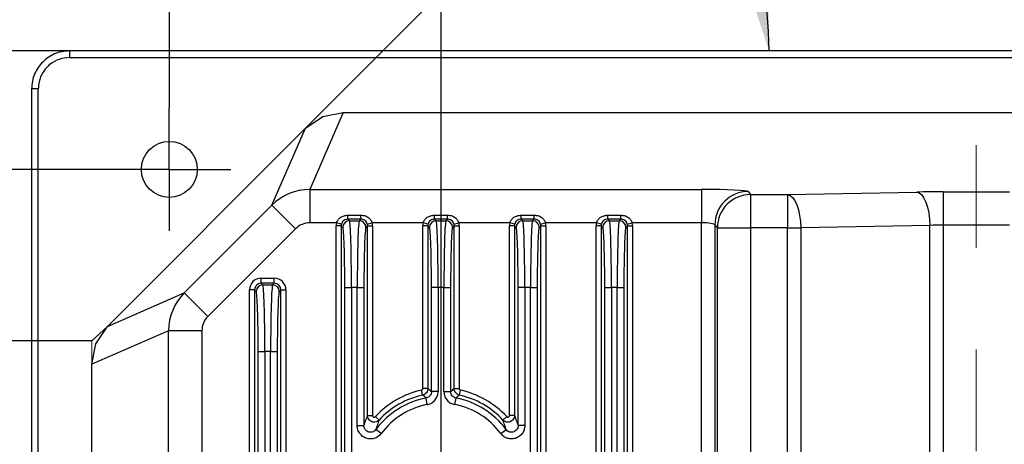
# Model space of a CAD drawing. Header units: millimetres. Extents: x 0 to 210, y 0 to 148.
# Tile 28 of 52: x 108.51 to 120.82, y 62.3 to 67.61. Entities that reach past the tile are written whole.
import ezdxf

# ---------------------------------------------------------------- set-up
doc = ezdxf.new("R2010")
doc.units = ezdxf.units.MM
doc.header["$LTSCALE"] = 0.5
doc.linetypes.add('CENTERX2', pattern=[20.32, 12.7, -2.54, 2.54, -2.54])
doc.linetypes.add('PHANTOM', pattern=[12.7, 6.35, -1.27, 1.27, -1.27, 1.27, -1.27])
doc.layers.add('FORMAT', color=7, linetype='Continuous')
doc.styles.add('SLDTEXTSTYLE0', font='TXT', dxfattribs={"width": 0.605})
doc.dimstyles.new('SLDDIMSTYLE11', dxfattribs={"dimtxt": 1.284159, "dimasz": 1.651, "dimexe": 0, "dimexo": 0.0625, "dimgap": 0.32104, "dimtad": 1, "dimdec": 4, "dimlfac": 3, "dimzin": 12, "dimdsep": 46, "dimtxsty": 'SLDTEXTSTYLE0', "dimsah": 1, "dimcen": 0.09, "dimazin": 3, "dimtfac": 1, "dimtdec": 1, "dimtofl": 0, "dimtmove": 0, "dimatfit": 3, "dimfxl": 0, "dimfrac": 2, "dimtolj": 1, "dimtzin": 12, "dimarcsym": 0})
doc.dimstyles.new('SLDDIMSTYLE3', dxfattribs={"dimtxt": 1.284159, "dimasz": 1.651, "dimexe": 0, "dimexo": 0.0625, "dimgap": 0.32104, "dimtad": 1, "dimdec": 1, "dimlfac": 6, "dimrnd": 1e-09, "dimzin": 12, "dimdsep": 46, "dimtxsty": 'SLDTEXTSTYLE0', "dimsah": 1, "dimcen": 0.09, "dimadec": 0, "dimazin": 3, "dimtfac": 1, "dimtdec": 1, "dimtofl": 0, "dimtmove": 0, "dimatfit": 3, "dimfxl": 0, "dimfrac": 2, "dimtolj": 1, "dimtzin": 12, "dimarcsym": 0})
doc.dimstyles.new('SLDDIMSTYLE6', dxfattribs={"dimtxt": 1.284159, "dimasz": 1.651, "dimexe": 0, "dimexo": 0.0625, "dimgap": 0.32104, "dimtad": 1, "dimdec": 1, "dimlfac": 6, "dimrnd": 1e-09, "dimzin": 12, "dimdsep": 46, "dimtxsty": 'SLDTEXTSTYLE0', "dimsah": 1, "dimcen": 0.09, "dimadec": 0, "dimazin": 3, "dimtfac": 1, "dimtdec": 1, "dimtofl": 0, "dimtmove": 0, "dimatfit": 3, "dimfxl": 0, "dimfrac": 2, "dimtolj": 1, "dimtzin": 12, "dimarcsym": 0})
doc.dimstyles.new('SLDDIMSTYLE8', dxfattribs={"dimtxt": 1.284159, "dimasz": 1.651, "dimexe": 0, "dimexo": 0.0625, "dimgap": 0.32104, "dimtad": 0, "dimtih": 1, "dimtoh": 1, "dimdec": 1, "dimlfac": 6, "dimrnd": 1e-09, "dimzin": 12, "dimdsep": 46, "dimtxsty": 'SLDTEXTSTYLE0', "dimsah": 1, "dimcen": 0.09, "dimadec": 0, "dimazin": 3, "dimtfac": 1, "dimtdec": 1, "dimtofl": 0, "dimtmove": 0, "dimatfit": 3, "dimfxl": 0, "dimfrac": 2, "dimtolj": 1, "dimtzin": 12, "dimarcsym": 0})

# ---------------------------------------------------------------- blocks, each defined once
blk = doc.blocks.new('_D_12')
at = {"layer": 'FORMAT'}
for p, q in [((97.776, 71.314), (97.335, 71.314)), ((97.335, 71.314), (97.335, 69.342)), ((102.186, 71.314), (102.627, 71.314)), ((102.627, 71.314), (102.627, 69.342)), ((97.335, 69.342), (97.776, 69.342)), ((102.627, 69.342), (102.186, 69.342)), ((95.523, 69.048), (104.439, 69.048)), ((104.439, 69.048), (104.439, 67.217)), ((109.134, 67.217), (103.939, 67.217)), ((104.439, 63.595), (104.439, 67.217)), ((109.412, 63.595), (103.939, 63.595))]:
    blk.add_line(p, q, dxfattribs=at)
for points in [[(104.439, 67.217), (104.185, 65.566), (104.693, 65.566)], [(104.439, 63.595), (104.693, 65.246), (104.185, 65.246)]]:
    blk.add_solid(points, dxfattribs=at)
at = {"layer": 'FORMAT', "char_height": 1.3229, "attachment_point": 1, "style": 'SLDTEXTSTYLE0'}
for s, insert in [('21,7', (98.266, 73.313)), ('0,856', (97.776, 71.047))]:
    blk.add_mtext(s, dxfattribs=dict(at, insert=insert))
blk = doc.blocks.new('_D_13')
at = {"layer": 'FORMAT'}
for p, q in [((119.737, 74.126), (119.296, 74.126)), ((119.296, 74.126), (119.296, 72.154)), ((124.146, 74.126), (124.587, 74.126)), ((124.587, 74.126), (124.587, 72.154)), ((113.779, 62.653), (113.779, 72.36)), ((127.162, 62.653), (127.162, 72.36)), ((119.296, 72.154), (119.737, 72.154)), ((124.587, 72.154), (124.146, 72.154)), ((113.779, 71.86), (127.162, 71.86))]:
    blk.add_line(p, q, dxfattribs=at)
for points in [[(113.779, 71.86), (115.43, 71.606), (115.43, 72.114)], [(127.162, 71.86), (125.511, 72.114), (125.511, 71.606)]]:
    blk.add_solid(points, dxfattribs=at)
at = {"layer": 'FORMAT', "char_height": 1.3229, "attachment_point": 1, "style": 'SLDTEXTSTYLE0'}
for s, insert in [('80,3', (120.227, 76.125)), ('3,161', (119.737, 73.859))]:
    blk.add_mtext(s, dxfattribs=dict(at, insert=insert))
blk = doc.blocks.new('_D_14')
at = {"layer": 'FORMAT'}
for p, q in [((116.815, 79.231), (116.374, 79.231)), ((116.374, 79.231), (116.374, 77.259)), ((121.225, 79.231), (121.666, 79.231)), ((121.666, 79.231), (121.666, 77.259)), ((110.382, 66.503), (110.382, 77.465)), ((130.965, 66.503), (130.965, 77.465)), ((116.374, 77.259), (116.815, 77.259)), ((121.666, 77.259), (121.225, 77.259)), ((110.382, 76.965), (130.965, 76.965))]:
    blk.add_line(p, q, dxfattribs=at)
for points in [[(110.382, 76.965), (112.033, 76.711), (112.033, 77.219)], [(130.965, 76.965), (129.314, 77.219), (129.314, 76.711)]]:
    blk.add_solid(points, dxfattribs=at)
at = {"layer": 'FORMAT', "char_height": 1.3229, "attachment_point": 1, "style": 'SLDTEXTSTYLE0'}
for s, insert in [('123,5', (116.815, 81.23)), ('4,862', (116.815, 78.964))]:
    blk.add_mtext(s, dxfattribs=dict(at, insert=insert))
blk = doc.blocks.new('_D_16')
at = {"layer": 'FORMAT'}
for p, q in [((103.939, 65.737), (98.899, 65.737)), ((99.399, 65.737), (99.399, 44.653)), ((109.615, 65.737), (104.939, 65.737)), ((97.133, 59.15), (97.133, 59.591)), ((97.133, 59.591), (99.105, 59.591)), ((99.105, 59.591), (99.105, 59.15)), ((97.133, 55.721), (97.133, 55.28)), ((99.105, 55.28), (99.105, 55.721)), ((97.133, 55.28), (99.105, 55.28)), ((108.912, 44.653), (98.899, 44.653))]:
    blk.add_line(p, q, dxfattribs=at)
for points in [[(99.399, 65.737), (99.145, 64.086), (99.653, 64.086)], [(99.399, 44.653), (99.653, 46.304), (99.145, 46.304)]]:
    blk.add_solid(points, dxfattribs=at)
at = {"layer": 'FORMAT', "char_height": 1.3229, "attachment_point": 1, "rotation": 90, "style": 'SLDTEXTSTYLE0'}
for s, insert in [('126,5', (95.134, 55.231)), ('4,98', (97.4, 55.721))]:
    blk.add_mtext(s, dxfattribs=dict(at, insert=insert))
blk = doc.blocks.new('_D_21')
at = {"layer": 'FORMAT'}
blk.add_line((112.083, 66.251), (116.818, 70.987), dxfattribs=at)
blk.add_arc((113.048, 67.217), 4.831, 0, 45, dxfattribs=at)
for points in [[(116.464, 70.633), (117.218, 69.142), (117.631, 69.438)], [(117.879, 67.217), (117.859, 68.887), (117.358, 68.804)]]:
    blk.add_solid(points, dxfattribs=at)
at = {"layer": 'FORMAT', "insert": (118.592, 70.927), "char_height": 1.3229, "attachment_point": 1, "rotation": 292.269, "style": 'SLDTEXTSTYLE0'}
blk.add_mtext('45°', dxfattribs=at)
blk = doc.blocks.new('SW_CENTERMARKSYMBOL_0')
at = {"layer": 'FORMAT', "color": 0}
for p, q in [((0, 0.417), (0, 0.767)), ((0, 0), (0, 0.417)), ((-0.417, 0), (-0.767, 0)), ((0, 0), (-0.417, 0)), ((0, 0), (0, -0.417)), ((0, 0), (0.417, 0)), ((0.417, 0), (0.767, 0)), ((0, -0.417), (0, -0.767))]:
    blk.add_line(p, q, dxfattribs=at)
blk = doc.blocks.new('SW_CENTERMARKSYMBOL_4')
at = {"layer": 'FORMAT', "color": 0}
for p, q in [((0, 0.417), (0, 0.767)), ((0, 0), (0, 0.417)), ((-0.417, 0), (-0.767, 0)), ((0, 0), (-0.417, 0)), ((0, 0), (0, -0.417)), ((0, 0), (0.417, 0)), ((0.417, 0), (0.767, 0)), ((0, -0.417), (0, -0.767))]:
    blk.add_line(p, q, dxfattribs=at)

msp = doc.modelspace()

# ---------------------------------------------------------------- linework, layer by layer
at = {"color": 7, "linetype": 'Continuous', "lineweight": 25}
for p, q in [((109.134347, 67.217037), (109.134347, 67.13361)), ((132.206887, 67.217037), (109.134347, 67.217037)), ((109.134347, 67.13361), (132.206887, 67.13361)), ((108.6598, 66.742489), (108.6598, 43.64741)), ((108.743226, 66.742489), (108.6598, 66.742489)), ((108.743226, 43.64741), (108.743226, 66.742489)), ((112.082731, 66.251296), (112.299176, 66.395959)), ((112.554395, 66.446757), (112.136583, 65.485423)), ((112.299176, 66.395959), (112.554395, 66.446757)), ((112.554395, 66.446757), (128.777712, 66.446757)), ((109.607207, 63.775772), (112.082731, 66.251296)), ((111.665126, 65.290438), (112.082731, 66.251296)), ((112.136583, 65.485423), (117.036206, 65.485423)), ((112.136583, 65.485423), (112.136583, 65.069153)), ((117.036206, 65.485423), (117.036206, 65.069153)), ((117.619184, 65.460843), (117.649578, 65.422842)), ((117.649578, 65.422842), (118.110929, 65.422842)), ((117.649578, 65.422842), (117.649578, 65.006572)), ((118.110929, 65.422842), (119.725709, 65.453328)), ((118.110929, 65.422842), (118.110929, 65.006572)), ((120.056445, 65.456316), (120.883995, 65.456316)), ((120.056445, 65.456316), (120.056445, 65.040046)), ((110.568065, 64.193377), (111.665126, 65.290438)), ((111.959709, 64.995855), (111.665126, 65.290438)), ((112.613529, 65.115793), (112.613529, 65.164694)), ((112.613529, 65.164694), (112.776911, 65.164694)), ((112.776911, 65.115793), (112.776911, 65.164694)), ((113.696863, 65.115793), (113.696863, 65.164694)), ((113.696863, 65.164694), (113.860244, 65.164694)), ((113.860244, 65.115793), (113.860244, 65.164694)), ((114.780196, 65.115793), (114.780196, 65.164694)), ((114.780196, 65.164694), (114.943578, 65.164694)), ((114.943578, 65.115793), (114.943578, 65.164694)), ((115.863529, 65.115793), (115.863529, 65.164694)), ((115.863529, 65.164694), (116.026911, 65.164694)), ((116.026911, 65.115793), (116.026911, 65.164694)), ((111.959709, 64.995855), (110.862648, 63.898794)), ((112.471992, 65.069153), (112.136583, 65.069153)), ((112.467232, 58.628964), (112.467232, 65.032064)), ((112.530694, 65.032064), (112.467232, 65.032064)), ((112.533378, 65.05313), (112.471992, 65.069153)), ((112.530694, 65.032064), (112.530694, 58.628964)), ((112.550521, 65.012236), (112.530694, 65.032064)), ((112.613529, 65.115793), (112.633804, 65.095518)), ((112.776911, 65.115793), (112.613529, 65.115793)), ((112.633804, 65.095518), (112.756636, 65.095518)), ((112.756636, 65.095518), (112.776911, 65.115793)), ((112.859747, 65.032064), (112.839919, 65.012236)), ((112.857062, 65.05313), (112.918448, 65.069153)), ((112.859747, 62.66141), (112.859747, 65.032064)), ((112.859747, 65.032064), (112.923208, 65.032064)), ((113.555326, 65.069153), (112.918448, 65.069153)), ((112.923208, 65.032064), (112.923208, 62.66141)), ((113.550566, 62.998819), (113.550566, 65.032064)), ((113.614027, 65.032064), (113.550566, 65.032064)), ((113.616711, 65.05313), (113.555326, 65.069153)), ((113.614027, 65.032064), (113.614027, 62.998819)), ((113.633855, 65.012236), (113.614027, 65.032064)), ((113.696863, 65.115793), (113.717137, 65.095518)), ((113.860244, 65.115793), (113.696863, 65.115793)), ((113.717137, 65.095518), (113.839969, 65.095518)), ((113.839969, 65.095518), (113.860244, 65.115793)), ((113.94308, 65.032064), (113.923252, 65.012236)), ((113.940396, 65.05313), (114.001781, 65.069153)), ((113.94308, 62.998819), (113.94308, 65.032064)), ((113.94308, 65.032064), (114.006541, 65.032064)), ((114.638659, 65.069153), (114.001781, 65.069153)), ((114.006541, 65.032064), (114.006541, 62.998819)), ((114.633899, 62.66141), (114.633899, 65.032064)), ((114.69736, 65.032064), (114.633899, 65.032064)), ((114.700045, 65.05313), (114.638659, 65.069153)), ((114.69736, 65.032064), (114.69736, 62.66141)), ((114.717188, 65.012236), (114.69736, 65.032064)), ((114.780196, 65.115793), (114.800471, 65.095518)), ((114.943578, 65.115793), (114.780196, 65.115793)), ((114.800471, 65.095518), (114.923303, 65.095518)), ((114.923303, 65.095518), (114.943578, 65.115793)), ((115.026413, 65.032064), (115.006585, 65.012236)), ((115.023729, 65.05313), (115.085115, 65.069153)), ((115.026413, 58.628964), (115.026413, 65.032064)), ((115.026413, 65.032064), (115.089875, 65.032064)), ((115.721992, 65.069153), (115.085115, 65.069153)), ((115.089875, 65.032064), (115.089875, 58.628964)), ((115.780694, 65.032064), (115.717232, 65.032064)), ((115.717232, 58.628964), (115.717232, 65.032064)), ((115.783378, 65.05313), (115.721992, 65.069153)), ((115.780694, 65.032064), (115.780694, 58.628964)), ((115.800521, 65.012236), (115.780694, 65.032064)), ((115.863529, 65.115793), (115.883804, 65.095518)), ((116.026911, 65.115793), (115.863529, 65.115793)), ((115.883804, 65.095518), (116.006636, 65.095518)), ((116.006636, 65.095518), (116.026911, 65.115793)), ((116.109747, 65.032064), (116.089919, 65.012236)), ((116.107062, 65.05313), (116.168448, 65.069153)), ((116.109747, 58.628964), (116.109747, 65.032064)), ((116.109747, 65.032064), (116.173208, 65.032064)), ((117.036206, 65.069153), (116.168448, 65.069153)), ((116.173208, 65.032064), (116.173208, 58.628964)), ((117.036206, 58.69495), (117.036206, 65.069153)), ((117.233165, 65.006572), (117.202771, 65.044573)), ((117.202771, 65.044573), (117.202771, 58.69495)), ((117.233165, 58.69495), (117.233165, 65.006572)), ((117.233165, 65.006572), (117.649578, 65.006572)), ((117.649578, 65.006572), (117.649578, 58.69495)), ((118.110929, 65.006572), (117.649578, 65.006572)), ((118.110929, 58.69495), (118.110929, 65.006572)), ((118.110929, 65.006572), (118.276297, 65.006572)), ((119.891077, 65.037057), (118.276297, 65.006572)), ((118.276297, 65.006572), (118.276297, 58.69495)), ((119.891077, 58.69495), (119.891077, 65.037057)), ((120.056445, 65.040046), (120.056445, 58.69495)), ((120.883995, 65.040046), (120.056445, 65.040046)), ((111.530643, 64.31366), (111.530643, 64.377121)), ((111.530643, 64.377121), (111.693131, 64.377121)), ((111.530643, 64.31366), (111.550471, 64.293832)), ((111.693131, 64.31366), (111.530643, 64.31366)), ((111.550471, 64.293832), (111.673303, 64.293832)), ((111.673303, 64.293832), (111.693131, 64.31366)), ((111.693131, 64.31366), (111.693131, 64.377121)), ((112.575798, 64.262693), (112.659081, 64.262693)), ((112.575798, 58.356189), (112.575798, 64.262693)), ((112.659081, 64.262693), (112.659081, 58.015592)), ((112.73136, 64.262693), (112.659081, 64.262693)), ((112.73136, 62.536341), (112.73136, 64.262693)), ((112.73136, 64.262693), (112.814642, 64.262693)), ((112.814642, 64.262693), (112.814642, 62.536341)), ((113.742414, 64.262693), (113.659131, 64.262693)), ((113.659131, 62.962051), (113.659131, 64.262693)), ((113.742414, 64.262693), (113.742414, 62.962051)), ((113.814693, 64.262693), (113.742414, 64.262693)), ((113.814693, 62.962051), (113.814693, 64.262693)), ((113.814693, 64.262693), (113.897976, 64.262693)), ((113.897976, 64.262693), (113.897976, 62.962051)), ((114.825747, 64.262693), (114.742465, 64.262693)), ((114.742465, 62.536341), (114.742465, 64.262693)), ((114.825747, 64.262693), (114.825747, 62.536341)), ((114.898026, 64.262693), (114.825747, 64.262693)), ((114.898026, 58.015592), (114.898026, 64.262693)), ((114.898026, 64.262693), (114.981309, 64.262693)), ((114.981309, 64.262693), (114.981309, 58.356189)), ((115.825798, 64.262693), (115.909081, 64.262693)), ((115.825798, 58.356189), (115.825798, 64.262693)), ((115.909081, 64.262693), (115.909081, 58.015592)), ((115.98136, 64.262693), (115.909081, 64.262693)), ((115.98136, 58.015592), (115.98136, 64.262693)), ((115.98136, 64.262693), (116.064642, 64.262693)), ((116.064642, 64.262693), (116.064642, 58.356189)), ((109.607207, 63.775772), (110.568065, 64.193377)), ((110.568065, 64.193377), (110.862648, 63.898794)), ((111.44736, 64.230377), (111.383899, 64.230377)), ((111.383899, 58.628964), (111.383899, 64.230377)), ((111.44736, 64.230377), (111.44736, 58.628964)), ((111.467188, 64.210549), (111.44736, 64.230377)), ((111.776413, 64.230377), (111.756585, 64.210549)), ((111.776413, 58.628964), (111.776413, 64.230377)), ((111.776413, 64.230377), (111.839875, 64.230377)), ((111.839875, 64.230377), (111.839875, 58.628964)), ((109.462545, 63.559327), (109.607207, 63.775772)), ((110.37308, 63.72192), (109.411746, 63.304108)), ((110.37308, 58.628964), (110.37308, 63.72192)), ((110.78935, 63.72192), (110.37308, 63.72192)), ((110.78935, 63.72192), (110.78935, 58.628964)), ((109.411746, 63.304108), (109.462545, 63.559327)), ((111.492465, 63.461006), (111.575747, 63.461006)), ((111.492465, 58.356189), (111.492465, 63.461006)), ((111.575747, 63.461006), (111.575747, 58.015592)), ((111.648026, 63.461006), (111.575747, 63.461006)), ((111.648026, 58.015592), (111.648026, 63.461006)), ((111.648026, 63.461006), (111.731309, 63.461006)), ((111.731309, 63.461006), (111.731309, 58.356189)), ((109.411746, 47.037458), (109.411746, 63.304108)), ((113.548856, 62.91753), (113.535055, 62.979473)), ((113.614027, 62.998819), (113.550566, 62.998819)), ((113.742414, 62.962051), (113.659131, 62.962051)), ((113.814693, 62.962051), (113.897976, 62.962051)), ((113.94308, 62.998819), (114.006541, 62.998819)), ((114.008251, 62.91753), (114.022052, 62.979473)), ((113.606701, 62.798368), (113.591275, 62.880209)), ((113.950406, 62.798368), (113.965832, 62.880209)), ((112.859747, 62.66141), (112.923208, 62.66141)), ((114.69736, 62.66141), (114.633899, 62.66141)), ((112.73136, 62.536341), (112.814642, 62.536341)), ((113.004096, 62.604781), (112.957563, 62.647932)), ((114.55301, 62.604781), (114.599544, 62.647932)), ((114.825747, 62.536341), (114.742465, 62.536341)), ((113.031958, 62.437451), (112.964941, 62.486896)), ((114.525149, 62.437451), (114.592166, 62.486896))]:
    msp.add_line(p, q, dxfattribs=at)
at = {"color": 7, "linetype": 'Continuous', "lineweight": 25, "flags": 128}
for points in [[(118.110929, 65.422842), (118.142404, 65.412073), (118.17273, 65.386503), (118.2008, 65.347065), (118.225589, 65.295199), (118.246194, 65.232797), (118.261861, 65.162138), (118.272019, 65.085801), (118.276297, 65.006572)], [(119.725709, 65.453328), (119.757184, 65.442558), (119.787509, 65.416988), (119.815579, 65.37755), (119.840369, 65.325684), (119.860974, 65.263282), (119.876641, 65.192624), (119.886799, 65.116286), (119.891077, 65.037057)]]:
    msp.add_lwpolyline(points, dxfattribs=at)
at = {"color": 7, "linetype": 'Continuous', "lineweight": 25}
msp.add_circle((110.381887, 65.736616), 0.35, dxfattribs=at)
for centre, radius, start, end in [((117.619856, 65.043758), 0.417085, 90.0922692, 179.8880856), ((117.650249, 65.005758), 0.417085, 90.0922692, 179.8880856), ((112.633923, 65.012117), 0.083402, 90.0816919, 179.9183081), ((112.756517, 65.012117), 0.083402, 0.0816919, 89.9183081), ((113.717256, 65.012117), 0.083402, 90.0816919, 179.9183081), ((113.839851, 65.012117), 0.083402, 0.0816919, 89.9183081), ((114.80059, 65.012117), 0.083402, 90.0816919, 179.9183081), ((114.923184, 65.012117), 0.083402, 0.0816919, 89.9183081), ((115.883923, 65.012117), 0.083402, 90.0816919, 179.9183081), ((116.006517, 65.012117), 0.083402, 0.0816919, 89.9183081), ((111.55059, 64.21043), 0.083402, 90.0816919, 179.9183081), ((111.673184, 64.21043), 0.083402, 0.0816919, 89.9183081), ((113.778553, 61.886616), 1.119655, 102.5608558, 137.1598107), ((113.778553, 61.886616), 1.056193, 102.5608558, 137.1598107), ((113.778553, 61.886616), 1.056193, 42.8401893, 77.4391442), ((113.778553, 61.886616), 1.119655, 42.8401893, 77.4391442), ((113.778553, 61.886616), 1.011089, 100.6742353, 143.5802439), ((113.778553, 61.886616), 0.927806, 100.6742353, 143.5802439), ((113.778553, 61.886616), 0.927806, 36.4197561, 79.3257647), ((113.778553, 61.886616), 1.011089, 36.4197561, 79.3257647)]:
    msp.add_arc(centre, radius, start, end, dxfattribs=at)
for centre, major_axis, ratio, start_param, end_param in [((112.136376, 64.818915), (0.611417, -0.265732), 0.999717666, 1.98037009, 2.765795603), ((117.036206, 65.459954), (0.583333, 0), 0.043660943, 0.034906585, 1.570796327), ((120.056445, 65.419932), (0.833333, 0), 0.043660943, 1.570796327, 1.978914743), ((112.136376, 64.818915), (0.099762, 0.229541), 0.998868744, 0.409573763, 1.194999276), ((112.614155, 65.031885), (0.103953, -0.103953), 0.998782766, 3.671138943, 3.926381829), ((112.614155, 65.031885), (0.059107, -0.059107), 0.996934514, 3.671138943, 3.926381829), ((112.549607, 64.262693), (0, 0.75), 0.034920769, 4.71238898, 6.248278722), ((112.63289, 64.262693), (0, 0.833333), 0.031428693, 4.71238898, 6.248278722), ((112.75755, 64.262693), (0, 0.833333), 0.031428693, 0.034906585, 1.570796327), ((112.840833, 64.262693), (0, 0.75), 0.034920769, 0.034906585, 1.570796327), ((112.776285, 65.031885), (0.059107, 0.059107), 0.996934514, 5.498396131, 5.753639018), ((112.776285, 65.031885), (-0.103953, -0.103953), 0.998782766, 2.356803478, 2.612046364), ((113.697488, 65.031885), (0.103953, -0.103953), 0.998782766, 3.671138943, 3.926381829), ((113.697488, 65.031885), (0.059107, -0.059107), 0.996934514, 3.671138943, 3.926381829), ((113.632941, 64.262693), (0, 0.75), 0.034920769, 4.71238898, 6.248278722), ((113.716223, 64.262693), (0, 0.833333), 0.031428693, 4.71238898, 6.248278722), ((113.840884, 64.262693), (0, 0.833333), 0.031428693, 0.034906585, 1.570796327), ((113.924166, 64.262693), (0, 0.75), 0.034920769, 0.034906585, 1.570796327), ((113.859619, 65.031885), (0.059107, 0.059107), 0.996934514, 5.498396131, 5.753639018), ((113.859619, 65.031885), (-0.103953, -0.103953), 0.998782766, 2.356803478, 2.612046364), ((114.780822, 65.031885), (0.103953, -0.103953), 0.998782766, 3.671138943, 3.926381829), ((114.780822, 65.031885), (0.059107, -0.059107), 0.996934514, 3.671138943, 3.926381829), ((114.716274, 64.262693), (0, 0.75), 0.034920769, 4.71238898, 6.248278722), ((114.799557, 64.262693), (0, 0.833333), 0.031428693, 4.71238898, 6.248278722), ((114.924217, 64.262693), (0, 0.833333), 0.031428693, 0.034906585, 1.570796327), ((115.007499, 64.262693), (0, 0.75), 0.034920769, 0.034906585, 1.570796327), ((114.942952, 65.031885), (0.059107, 0.059107), 0.996934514, 5.498396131, 5.753639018), ((114.942952, 65.031885), (-0.103953, -0.103953), 0.998782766, 2.356803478, 2.612046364), ((115.864155, 65.031885), (0.103953, -0.103953), 0.998782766, 3.671138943, 3.926381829), ((115.864155, 65.031885), (0.059107, -0.059107), 0.996934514, 3.671138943, 3.926381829), ((115.799607, 64.262693), (0, 0.75), 0.034920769, 4.71238898, 6.248278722), ((115.88289, 64.262693), (0, 0.833333), 0.031428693, 4.71238898, 6.248278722), ((116.00755, 64.262693), (0, 0.833333), 0.031428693, 0.034906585, 1.570796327), ((116.090833, 64.262693), (0, 0.75), 0.034920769, 0.034906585, 1.570796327), ((116.026285, 65.031885), (0.059107, 0.059107), 0.996934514, 5.498396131, 5.753639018), ((116.026285, 65.031885), (-0.103953, -0.103953), 0.998782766, 2.356803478, 2.612046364), ((117.036206, 65.043684), (0.166667, 0), 0.1528133, 0.034906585, 1.570796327), ((120.056445, 65.003662), (0.416667, 0), 0.087321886, 1.570796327, 1.978914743), ((111.530822, 64.230198), (0.103953, -0.103953), 0.998782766, 2.356803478, 3.926381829), ((111.530822, 64.230198), (0.059107, -0.059107), 0.996934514, 2.356803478, 3.926381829), ((111.549557, 63.461006), (0, 0.833333), 0.031428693, 4.71238898, 6.248278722), ((111.674217, 63.461006), (0, 0.833333), 0.031428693, 0.034906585, 1.570796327), ((111.692952, 64.230198), (-0.103953, -0.103953), 0.998782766, 2.356803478, 3.926381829), ((111.692952, 64.230198), (0.059107, 0.059107), 0.996934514, 5.498396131, 7.067974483), ((111.039588, 63.722127), (-0.265732, 0.611417), 0.999717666, 0.375797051, 1.161222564), ((111.466274, 63.461006), (0, 0.75), 0.034920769, 4.71238898, 6.248278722), ((111.757499, 63.461006), (0, 0.75), 0.034920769, 0.034906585, 1.570796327), ((111.039588, 63.722127), (-0.229541, -0.099762), 0.998868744, 5.088186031, 5.873611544)]:
    msp.add_ellipse(centre, major_axis=major_axis, ratio=ratio, start_param=start_param, end_param=end_param, dxfattribs=at)
for points, knots in [([(109.134347, 67.217037), (109.101992, 67.215116), (109.038138, 67.211325), (108.919373, 67.172859), (108.790243, 67.086591), (108.703976, 66.957461), (108.665511, 66.838696), (108.66172, 66.774844), (108.6598, 66.742489)], [0, 0, 0, 0, 0.1304526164, 0.2574462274, 0.5000000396, 0.7425596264, 0.8695517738, 1, 1, 1, 1]), ([(109.134347, 67.13361), (109.090378, 67.129296), (109.002433, 67.120666), (108.885219, 67.053285), (108.79683, 66.954114), (108.749957, 66.844146), (108.745143, 66.771444), (108.743226, 66.742489)], [0, 0, 0, 0, 0.214667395, 0.429365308, 0.643925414, 0.858187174, 1, 1, 1, 1]), ([(112.471992, 65.069153), (112.477507, 65.082208), (112.488998, 65.109415), (112.523128, 65.139932), (112.565732, 65.160755), (112.597454, 65.163369), (112.613529, 65.164694)], [0, 0, 0, 0, 0.230682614, 0.480729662, 0.736856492, 1, 1, 1, 1]), ([(112.776911, 65.164694), (112.791875, 65.163539), (112.823024, 65.161136), (112.8655, 65.141219), (112.900836, 65.110382), (112.912663, 65.082696), (112.918448, 65.069153)], [0, 0, 0, 0, 0.245145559, 0.510291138, 0.760448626, 1, 1, 1, 1]), ([(113.555326, 65.069153), (113.56084, 65.082208), (113.572331, 65.109415), (113.606461, 65.139932), (113.649065, 65.160755), (113.680787, 65.163369), (113.696863, 65.164694)], [0, 0, 0, 0, 0.230682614, 0.480729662, 0.736856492, 1, 1, 1, 1]), ([(113.860244, 65.164694), (113.875208, 65.163539), (113.906358, 65.161136), (113.948834, 65.141219), (113.984169, 65.110382), (113.995996, 65.082696), (114.001781, 65.069153)], [0, 0, 0, 0, 0.245145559, 0.510291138, 0.760448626, 1, 1, 1, 1]), ([(114.638659, 65.069153), (114.644173, 65.082208), (114.655665, 65.109415), (114.689795, 65.139932), (114.732399, 65.160755), (114.764121, 65.163369), (114.780196, 65.164694)], [0, 0, 0, 0, 0.230682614, 0.480729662, 0.736856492, 1, 1, 1, 1]), ([(114.943578, 65.164694), (114.958542, 65.163539), (114.989691, 65.161136), (115.032167, 65.141219), (115.067503, 65.110382), (115.079329, 65.082696), (115.085115, 65.069153)], [0, 0, 0, 0, 0.245145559, 0.510291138, 0.760448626, 1, 1, 1, 1]), ([(115.721992, 65.069153), (115.727507, 65.082208), (115.738998, 65.109415), (115.773128, 65.139932), (115.815732, 65.160755), (115.847454, 65.163369), (115.863529, 65.164694)], [0, 0, 0, 0, 0.230682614, 0.480729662, 0.736856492, 1, 1, 1, 1]), ([(116.026911, 65.164694), (116.041875, 65.163539), (116.073024, 65.161136), (116.1155, 65.141219), (116.150836, 65.110382), (116.162663, 65.082696), (116.168448, 65.069153)], [0, 0, 0, 0, 0.245145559, 0.510291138, 0.760448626, 1, 1, 1, 1]), ([(112.613529, 65.115793), (112.604353, 65.114902), (112.585951, 65.113116), (112.561742, 65.099126), (112.542744, 65.079019), (112.536454, 65.061634), (112.533378, 65.05313)], [0, 0, 0, 0, 0.248871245, 0.49911205, 0.755010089, 1, 1, 1, 1]), ([(112.857062, 65.05313), (112.853837, 65.06195), (112.847371, 65.079634), (112.8277, 65.099966), (112.803504, 65.113386), (112.785447, 65.11502), (112.776911, 65.115793)], [0, 0, 0, 0, 0.254254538, 0.509843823, 0.768279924, 1, 1, 1, 1]), ([(113.696863, 65.115793), (113.687687, 65.114902), (113.669284, 65.113116), (113.645075, 65.099126), (113.626077, 65.079019), (113.619788, 65.061634), (113.616711, 65.05313)], [0, 0, 0, 0, 0.248871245, 0.49911205, 0.755010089, 1, 1, 1, 1]), ([(113.940396, 65.05313), (113.937171, 65.06195), (113.930704, 65.079634), (113.911033, 65.099966), (113.886837, 65.113386), (113.868781, 65.11502), (113.860244, 65.115793)], [0, 0, 0, 0, 0.254254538, 0.509843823, 0.768279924, 1, 1, 1, 1]), ([(114.780196, 65.115793), (114.77102, 65.114902), (114.752618, 65.113116), (114.728409, 65.099126), (114.70941, 65.079019), (114.703121, 65.061634), (114.700045, 65.05313)], [0, 0, 0, 0, 0.2488712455, 0.4991120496, 0.7550100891, 1, 1, 1, 1]), ([(115.023729, 65.05313), (115.020504, 65.06195), (115.014038, 65.079634), (114.994366, 65.099966), (114.970171, 65.113386), (114.952114, 65.11502), (114.943578, 65.115793)], [0, 0, 0, 0, 0.254254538, 0.509843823, 0.768279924, 1, 1, 1, 1]), ([(115.863529, 65.115793), (115.854353, 65.114902), (115.835951, 65.113116), (115.811742, 65.099126), (115.792744, 65.079019), (115.786454, 65.061634), (115.783378, 65.05313)], [0, 0, 0, 0, 0.248871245, 0.49911205, 0.755010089, 1, 1, 1, 1]), ([(116.107062, 65.05313), (116.103837, 65.06195), (116.097371, 65.079634), (116.0777, 65.099966), (116.053504, 65.113386), (116.035447, 65.11502), (116.026911, 65.115793)], [0, 0, 0, 0, 0.254254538, 0.509843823, 0.768279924, 1, 1, 1, 1]), ([(113.535055, 62.979473), (113.537185, 62.980171), (113.541446, 62.981568), (113.54646, 62.986194), (113.549903, 62.992099), (113.550344, 62.996574), (113.550566, 62.998819)], [0, 0, 0, 0, 0.249646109, 0.499297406, 0.748839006, 1, 1, 1, 1]), ([(113.614027, 62.998819), (113.613091, 62.989391), (113.611225, 62.970592), (113.596754, 62.945789), (113.575696, 62.926352), (113.557802, 62.920471), (113.548856, 62.91753)], [0, 0, 0, 0, 0.2511365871, 0.5007026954, 0.750378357, 1, 1, 1, 1]), ([(113.591275, 62.880209), (113.584346, 62.88639), (113.570234, 62.89898), (113.556068, 62.911273), (113.548856, 62.91753)], [0, 0, 0, 0, 0.4909473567, 1, 1, 1, 1]), ([(113.659131, 62.962051), (113.658222, 62.952669), (113.656404, 62.933911), (113.642025, 62.909112), (113.620254, 62.888941), (113.601247, 62.883214), (113.591275, 62.880209)], [0, 0, 0, 0, 0.243862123, 0.487567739, 0.731150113, 1, 1, 1, 1]), ([(113.606701, 62.798368), (113.608614, 62.798751), (113.628797, 62.802792), (113.665927, 62.818155), (113.708171, 62.85598), (113.736894, 62.905854), (113.740574, 62.943319), (113.742414, 62.962051)], [0, 0, 0, 0, 0.025503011, 0.269061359, 0.512632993, 0.756319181, 1, 1, 1, 1]), ([(113.614027, 62.998819), (113.62168, 62.992659), (113.636715, 62.980556), (113.65175, 62.968144), (113.659131, 62.962051)], [0, 0, 0, 0, 0.509051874, 1, 1, 1, 1]), ([(113.814693, 62.962051), (113.814715, 62.9601), (113.814948, 62.939517), (113.823168, 62.900184), (113.852513, 62.851665), (113.896204, 62.814201), (113.932339, 62.803646), (113.950406, 62.798368)], [0, 0, 0, 0, 0.0255030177, 0.2690613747, 0.5126329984, 0.7563191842, 1, 1, 1, 1]), ([(113.897976, 62.962051), (113.905357, 62.968144), (113.920391, 62.980556), (113.935426, 62.992659), (113.94308, 62.998819)], [0, 0, 0, 0, 0.490947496, 1, 1, 1, 1]), ([(113.965832, 62.880209), (113.956781, 62.882841), (113.938685, 62.888102), (113.916977, 62.906825), (113.901189, 62.931956), (113.899081, 62.951695), (113.897976, 62.962051)], [0, 0, 0, 0, 0.243862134, 0.487567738, 0.73115011, 1, 1, 1, 1]), ([(114.008251, 62.91753), (113.999251, 62.920494), (113.981308, 62.926403), (113.960245, 62.945922), (113.945854, 62.970704), (113.944005, 62.989448), (113.94308, 62.998819)], [0, 0, 0, 0, 0.251136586, 0.500702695, 0.750378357, 1, 1, 1, 1]), ([(114.008251, 62.91753), (114.001039, 62.911273), (113.986872, 62.89898), (113.97276, 62.88639), (113.965832, 62.880209)], [0, 0, 0, 0, 0.509053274, 1, 1, 1, 1]), ([(114.006541, 62.998819), (114.00676, 62.996588), (114.007197, 62.992125), (114.010621, 62.986225), (114.015636, 62.981581), (114.019909, 62.980177), (114.022052, 62.979473)], [0, 0, 0, 0, 0.249646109, 0.499297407, 0.748839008, 1, 1, 1, 1]), ([(112.814642, 62.536341), (112.821584, 62.556896), (112.836609, 62.601387), (112.851653, 62.640413), (112.859747, 62.66141)], [0, 0, 0, 0, 0.462003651, 1, 1, 1, 1]), ([(113.004096, 62.604781), (112.996307, 62.598036), (112.981434, 62.585157), (112.952889, 62.57738), (112.924661, 62.578757), (112.898255, 62.589535), (112.877043, 62.60841), (112.862582, 62.633319), (112.860691, 62.652051), (112.859747, 62.66141)], [0, 0, 0, 0, 0.15443361, 0.29487784, 0.435308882, 0.576035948, 0.717240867, 0.858729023, 1, 1, 1, 1]), ([(112.923208, 62.66141), (112.923427, 62.65917), (112.923866, 62.65469), (112.927296, 62.648733), (112.932339, 62.644223), (112.938627, 62.641656), (112.945353, 62.641343), (112.952158, 62.643223), (112.955705, 62.646313), (112.957563, 62.647932)], [0, 0, 0, 0, 0.141499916, 0.283018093, 0.424079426, 0.564591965, 0.704869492, 0.84532552, 1, 1, 1, 1]), ([(114.69736, 62.66141), (114.696235, 62.651167), (114.694086, 62.631611), (114.678444, 62.606499), (114.656809, 62.588314), (114.630118, 62.578263), (114.601731, 62.57768), (114.57419, 62.586111), (114.560067, 62.598561), (114.55301, 62.604781)], [0, 0, 0, 0, 0.154433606, 0.294877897, 0.435308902, 0.576035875, 0.717240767, 0.858728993, 1, 1, 1, 1]), ([(114.599544, 62.647932), (114.601227, 62.646439), (114.604595, 62.643453), (114.611161, 62.641416), (114.617926, 62.641539), (114.624281, 62.643931), (114.629426, 62.648276), (114.633137, 62.654282), (114.633637, 62.658959), (114.633899, 62.66141)], [0, 0, 0, 0, 0.141499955, 0.283018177, 0.424079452, 0.564591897, 0.704869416, 0.845325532, 1, 1, 1, 1]), ([(114.69736, 62.66141), (114.705441, 62.640447), (114.720485, 62.601422), (114.73551, 62.556933), (114.742465, 62.536341)], [0, 0, 0, 0, 0.537148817, 1, 1, 1, 1]), ([(113.031958, 62.437451), (113.019269, 62.423365), (112.99389, 62.39519), (112.940871, 62.371957), (112.884163, 62.366641), (112.828952, 62.380714), (112.781659, 62.412154), (112.747575, 62.457453), (112.732889, 62.501481), (112.731715, 62.528238), (112.73136, 62.536341)], [0, 0, 0, 0, 0.135383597, 0.270790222, 0.405610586, 0.539672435, 0.673346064, 0.807166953, 0.941601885, 1, 1, 1, 1]), ([(112.964941, 62.486896), (112.958574, 62.479756), (112.945876, 62.465517), (112.919304, 62.453634), (112.890866, 62.450817), (112.863193, 62.457841), (112.839543, 62.473692), (112.822574, 62.496565), (112.815341, 62.518761), (112.814805, 62.532246), (112.814642, 62.536341)], [0, 0, 0, 0, 0.136375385, 0.271985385, 0.406255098, 0.539392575, 0.6723083, 0.80599393, 0.941098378, 1, 1, 1, 1]), ([(113.004096, 62.604781), (112.997039, 62.584929), (112.983922, 62.548031), (112.970939, 62.506214), (112.964941, 62.486896)], [0, 0, 0, 0, 0.538028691, 1, 1, 1, 1]), ([(114.825747, 62.536341), (114.8239, 62.517473), (114.820205, 62.479733), (114.791334, 62.429561), (114.748858, 62.391615), (114.696075, 62.370161), (114.639353, 62.367382), (114.585032, 62.383598), (114.547076, 62.410308), (114.530246, 62.431142), (114.525149, 62.437451)], [0, 0, 0, 0, 0.135382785, 0.270788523, 0.405609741, 0.539673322, 0.673347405, 0.807166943, 0.941600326, 1, 1, 1, 1]), ([(114.592166, 62.486896), (114.586157, 62.506249), (114.573174, 62.548064), (114.560057, 62.584961), (114.55301, 62.604781)], [0, 0, 0, 0, 0.462818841, 1, 1, 1, 1]), ([(114.742465, 62.536341), (114.74158, 62.526816), (114.739815, 62.507819), (114.725488, 62.482481), (114.704276, 62.46333), (114.677839, 62.452552), (114.649397, 62.451266), (114.622163, 62.459598), (114.603165, 62.473164), (114.594727, 62.483698), (114.592166, 62.486896)], [0, 0, 0, 0, 0.136371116, 0.271980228, 0.406252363, 0.53939197, 0.672306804, 0.805990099, 0.941094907, 1, 1, 1, 1])]:
    msp.add_open_spline(points, degree=3, knots=knots, dxfattribs=at)
at = {"layer": 'FORMAT', "linetype": 'CENTERX2', "lineweight": 18}
msp.add_line((120.47022, 44.438072), (120.47022, 66.040046), dxfattribs=at)
at = {"layer": 'FORMAT', "linetype": 'PHANTOM', "lineweight": 18}
for p in [(109.607207, 63.775772), (109.411746, 63.304108)]:
    msp.add_line(p, (109.411746, 63.595026), dxfattribs=at)

# ---------------------------------------------------------------- block references
at = {"layer": 'FORMAT'}
for name, p in [('SW_CENTERMARKSYMBOL_4', (110.381887, 65.736616)), ('SW_CENTERMARKSYMBOL_0', (113.778553, 61.886616))]:
    msp.add_blockref(name, p, dxfattribs=at)

# ---------------------------------------------------------------- dimensions: what is measured, and where the dimension line sits
for base, p1, p2, picture, middle in [((130.96522, 76.964922), (110.381887, 66.503283), (130.96522, 66.503283), '_D_14', (119.020309, 76.964922)), ((127.161887, 71.859762), (113.778553, 62.653283), (127.161887, 62.653283), '_D_13', (121.941485, 71.859762))]:
    dim = msp.add_linear_dim(base=base, p1=p1, p2=p2, dimstyle='SLDDIMSTYLE6', dxfattribs=at)
    dim.commit()
    dim.dimension.update_dxf_attribs({"geometry": picture, "text_midpoint": middle, "dimtype": 160})
for base, p1, p2, dimstyle, picture, middle in [((104.439208, 67.217037), (109.411746, 63.595026), (109.134347, 67.217037), 'SLDDIMSTYLE8', '_D_12', (104.439208, 71.31382)), ((99.399384, 44.653283), (109.61522, 65.736616), (109.61522, 44.653283), 'SLDDIMSTYLE3', '_D_16', (99.399384, 57.435589))]:
    dim = msp.add_linear_dim(base=base, p1=p1, p2=p2, angle=90, dimstyle=dimstyle, dxfattribs=at)
    dim.commit()
    dim.dimension.update_dxf_attribs({"geometry": picture, "text_midpoint": middle, "dimtype": 160})
dim = msp.add_angular_dim_2l(base=(117.511596, 69.065723), line1=((109.134347, 67.217037), (132.206887, 67.217037)), line2=((109.607207, 63.775772), (112.082731, 66.251296)), dimstyle='SLDDIMSTYLE11', dxfattribs=at)
dim.commit()
dim.dimension.update_dxf_attribs({"geometry": '_D_21', "text_midpoint": (117.519014, 69.047712), "dimtype": 162})

doc.saveas('drawing.dxf')
